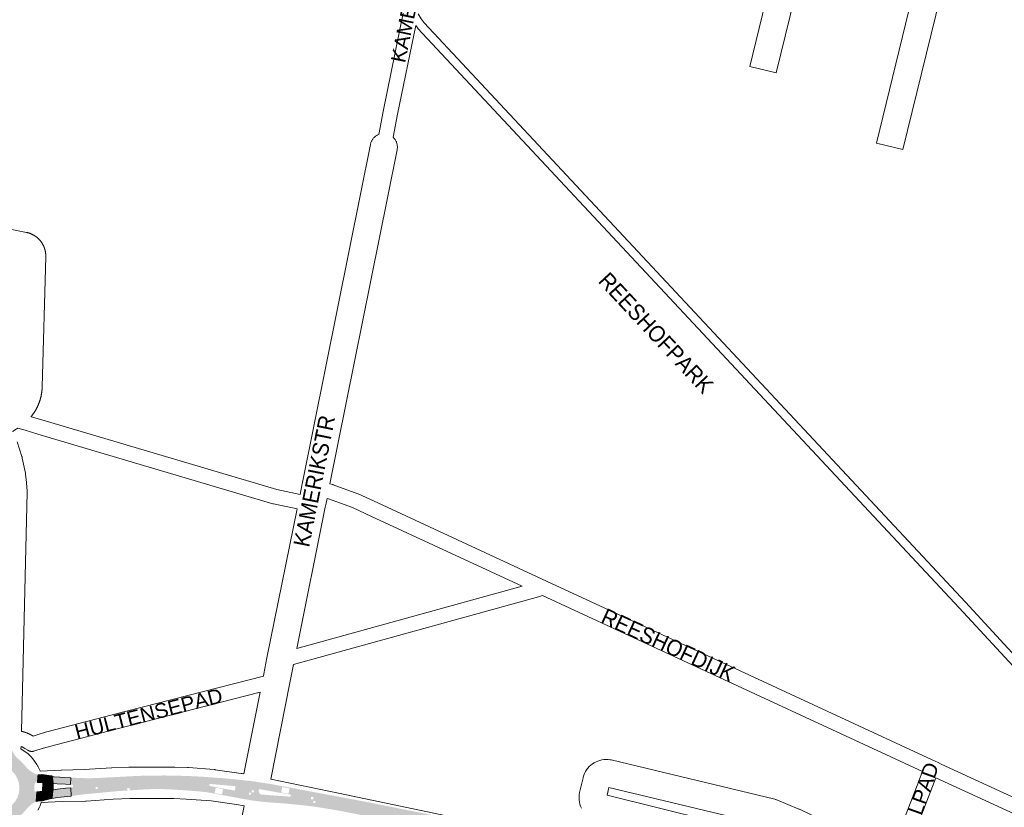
# Paper-space layout 'Layout1' of a CAD drawing. Header units: metres. Extents: x 123097 to 144122, y 392739 to 407589.
# Tile 55 of 256: x 127711 to 128180, y 398933 to 399309. Entities that reach past the tile are written whole.
import ezdxf
from ezdxf.enums import TextEntityAlignment as Align

# ---------------------------------------------------------------- set-up
doc = ezdxf.new("R2010")
doc.units = ezdxf.units.M
doc.header["$MEASUREMENT"] = 0
for name, color, linetype, lineweight in [('gs-anno-wegen algemeen tekst', 7, 'Continuous', 0), ('gs-knt-aanvullende hoofdweg', 7, 'Continuous', 0), ('gs-knt-fietspaden', 7, 'Continuous', 0), ('gs-knt-paden', 7, 'Continuous', 0), ('gs-knt-wegen algemeen', 7, 'Continuous', 0), ('gs-vlk-plantopografie wegen algemeen', 7, 'Continuous', 0), ('ir-ARC-asfalt-hoofdwegen-te inspecteren', 5, 'Continuous', 0), ('ir-ARC-fietspaden naastliggend- te inspecteren', 1, 'Continuous', 0)]:
    doc.layers.add(name, color=color, linetype=linetype, lineweight=lineweight)
doc.styles.add('Style-Arial', font='arial.ttf')

psp = doc.layouts.get("Layout1")

# ---------------------------------------------------------------- hatches: boundary and pattern name
at = {"layer": 'ir-ARC-asfalt-hoofdwegen-te inspecteren', "linetype": 'Continuous', "lineweight": 13}
h = psp.add_hatch(color=5, dxfattribs=at)
h.paths.add_polyline_path([(127717.632, 398941.706, 0.4606052), (127718.79, 398940.786), (127718.539, 398936.152, 0.1113887), (127715.865, 398934.498, 0.0095682), (127714.993, 398933.693), (127714.973, 398933.711), (127714.721, 398933.429, 0.0282807), (127712.364, 398930.834, -0.0602693), (127708.631, 398927.484, 0.0033105), (127708.533, 398927.41), (127708.51, 398927.434), (127708.243, 398927.18, 0.0679902), (127706.539, 398925.333), (127706.249, 398924.918), (127705.988, 398924.485), (127701.449, 398924.365, 0.2656284), (127700.626, 398924.857), (127699.82, 398924.894), (127699.821, 398924.899), (127699.071, 398924.931), (127699.071, 398924.928), (127697.659, 398924.993, 0.3046056), (127696.731, 398924.408), (127692.076, 398924.526, 0.1076084), (127690.324, 398927.348, 0.0080568), (127689.851, 398927.892), (127689.858, 398927.899), (127689.344, 398928.445), (127689.34, 398928.441, 0.0354406), (127686.988, 398930.564, -0.0571747), (127683.911, 398934.458, 0.0281706), (127682.364, 398937.037, 0.0918281), (127680.108, 398939.058), (127680.617, 398943.251, 0.3193903), (127681.445, 398944.033), (127681.621, 398945.054, 0.3143418), (127681.04, 398946.084), (127681.71, 398950.918, 0.1161176), (127685.621, 398953.058), (127685.925, 398953.315), (127685.912, 398953.33, 0.0037828), (127686.017, 398953.434, -0.0234805), (127690.49, 398957.321), (127690.59, 398957.422), (127690.595, 398957.418), (127691.121, 398957.952), (127691.117, 398957.956), (127691.2, 398958.04), (127691.878, 398958.796, 0.0645167), (127693.379, 398961.408), (127697.594, 398961.309, 0.276401), (127698.506, 398960.696), (127698.918, 398960.669), (127698.917, 398960.66), (127699.667, 398960.63), (127699.667, 398960.642), (127701.173, 398960.632, 0.319785), (127702.089, 398961.193), (127706.907, 398961.069, 0.1235887), (127709.616, 398956.795), (127709.609, 398956.787), (127710.177, 398956.297), (127710.182, 398956.303, -0.0524089), (127713.693, 398952.651, 0.0406845), (127715.14, 398951.275, 0.0028047), (127715.239, 398951.193), (127715.226, 398951.174), (127715.529, 398950.962, 0.0976864), (127719.503, 398948.986), (127719.28, 398948.104), (127719.067, 398945.335), (127718.831, 398945.358, 0.4136795), (127717.73, 398944.447), (127717.629, 398942.553), (127717.591, 398942.552), (127717.627, 398941.802), (127717.627, 398941.802)])
h.paths.add_polyline_path([(127688.535, 398942.64, 1), (127710.535, 398942.642, 1)], flags=16)
for points in [[(127719.503, 398948.986, 0.2037894), (127721.158, 398949.133), (127721.415, 398949.091), (127721.717, 398946.884), (127721.781, 398945.147), (127719.067, 398945.335), (127719.28, 398948.104)], [(127721.399, 398936.525, 0.1017504), (127718.539, 398936.152), (127718.79, 398940.786), (127721.648, 398941.176), (127721.608, 398936.857)]]:
    psp.add_hatch(color=5, dxfattribs=at).paths.add_polyline_path(points)
at = {"layer": 'ir-ARC-asfalt-hoofdwegen-te inspecteren', "linetype": 'Continuous', "lineweight": 13, "extrusion": (0, 0, -1)}
for points in [[(-127734.899, 398944.343), (-127735.052, 398947.569), (-127729.77, 398947.838), (-127727.11, 398948.03), (-127726.548, 398948.07), (-127726.044, 398948.132), (-127726.241, 398946.635), (-127726.388, 398944.849), (-127728.538, 398944.677), (-127732.523, 398944.471)], [(-127726.026, 398937.696), (-127726.203, 398940.026), (-127726.441, 398941.772), (-127728.622, 398942.04), (-127732.613, 398942.547), (-127734.97, 398942.814), (-127735.192, 398938.82), (-127733.505, 398938.647), (-127728.732, 398938.064)]]:
    psp.add_hatch(color=5, dxfattribs=at).paths.add_polyline_path(points, flags=0)
at = {"layer": 'ir-ARC-asfalt-hoofdwegen-te inspecteren', "linetype": 'Continuous', "lineweight": 13}
h = psp.add_hatch(color=5, dxfattribs=at)
h.paths.add_polyline_path([(127798.928, 398940.762, 0.0148745), (127779.088, 398942.135, 0.0248635), (127768.353, 398941.868), (127757.537, 398941.186), (127740.632, 398939.616), (127735.192, 398938.82), (127734.97, 398942.814), (127735.571, 398942.888, 0.3767648), (127736.031, 398943.349), (127735.997, 398943.948, 0.3471298), (127735.498, 398944.313), (127734.899, 398944.343), (127735.055, 398947.624), (127739.704, 398947.429), (127739.704, 398947.424), (127740.079, 398947.413), (127743.336, 398947.305), (127746.344, 398947.387), (127753.207, 398947.725), (127753.207, 398947.724), (127753.957, 398947.762), (127753.956, 398947.762), (127764.829, 398948.327), (127768.047, 398948.468), (127770.289, 398948.52), (127779.312, 398948.64), (127783.167, 398948.608), (127783.167, 398948.605), (127783.542, 398948.605), (127793.782, 398948.269), (127798.005, 398948.017), (127798.379, 398947.99), (127807.238, 398947.36), (127812.437, 398946.884), (127812.81, 398946.845), (127813.665, 398946.756), (127821.689, 398945.871), (127825.237, 398945.333), (127824.752, 398942.14), (127824.701, 398941.882), (127824.604, 398941.395), (127823.528, 398936.442), (127819.78, 398936.954), (127819.792, 398937.06), (127817.782, 398937.344), (127803.54, 398939.959), (127801.662, 398940.345), (127799.792, 398940.66)])
h.paths.add_polyline_path([(127819.925, 398939.417), (127819.925, 398940.417), (127820.925, 398940.417), (127820.925, 398939.417)], flags=16)
h.paths.add_polyline_path([(127821.259, 398940.576), (127821.259, 398941.576), (127822.259, 398941.576), (127822.259, 398940.576)], flags=16)
h.paths.add_polyline_path([(127801.399, 398943.589), (127813.221, 398941.42), (127813.537, 398943.52), (127801.544, 398944.585, 0.999451)], flags=16)
h.paths.add_polyline_path([(127807.074, 398939.566), (127803.595, 398940.209), (127804.09, 398942.795), (127807.588, 398942.176)], flags=16)
h.paths.add_polyline_path([(127746.851, 398942.161), (127746.851, 398943.161), (127747.851, 398943.161), (127747.851, 398942.161)], flags=16)
h.paths.add_polyline_path([(127762.014, 398941.635), (127762.014, 398942.635), (127763.014, 398942.635), (127763.014, 398941.635)], flags=16)
h = psp.add_hatch(color=5, dxfattribs=at)
h.paths.add_polyline_path([(128081.979, 398887.722, 0.9968312), (128081.648, 398886.769), (128100.674, 398880.498), (128102.081, 398880.097), (128101.311, 398876.967), (128099.949, 398877.39), (128094.771, 398878.897), (128086.254, 398881.687), (128077.426, 398884.698), (128069.085, 398887.249), (128054.248, 398890.86), (128036.254, 398895.135), (128014.119, 398900.256), (127996.053, 398904.306), (127978.5, 398908.171), (127963.501, 398911.355), (127963.501, 398912.024), (127962.501, 398912.024), (127962.501, 398911.567), (127959.146, 398912.279), (127939.297, 398916.481), (127920.125, 398920.408), (127918.688, 398920.541), (127916.679, 398920.343), (127916.622, 398920.022), (127915.659, 398920.303), (127912.281, 398921.022), (127912.363, 398921.41), (127911.629, 398921.565), (127911.547, 398921.178), (127909.003, 398921.72), (127909.891, 398921.72), (127909.891, 398922.72), (127908.891, 398922.72), (127908.891, 398921.744), (127905.574, 398922.45), (127905.659, 398922.838), (127904.926, 398922.999), (127904.841, 398922.608), (127905.207, 398922.528), (127901.461, 398923.296), (127899.49, 398923.7), (127899.536, 398923.909), (127898.656, 398924.1), (127895.089, 398925.486), (127885.667, 398927.407), (127863.869, 398931.662), (127859.759, 398932.398), (127852.149, 398933.62), (127848.608, 398934.102), (127842.094, 398934.802), (127835.351, 398935.42, -0.017907), (127823.528, 398936.442), (127824.604, 398941.395, 0.4141811), (127825.884, 398939.546), (127829.459, 398939.283), (127839.454, 398938.526, 0.9659497), (127839.549, 398939.542), (127824.752, 398942.14), (127825.237, 398945.333), (127830.972, 398944.462), (127874.859, 398936.23), (127904.223, 398930.383), (127904.59, 398930.308), (127904.591, 398930.309), (127919.426, 398927.307), (127933.621, 398924.374), (127933.987, 398924.294), (127933.988, 398924.298), (127948.778, 398921.22), (127964.917, 398917.786), (127965.283, 398917.706), (127965.284, 398917.708), (127974.544, 398915.747), (127979.124, 398914.781), (127979.444, 398914.711), (127979.445, 398914.713), (127980.29, 398914.535), (127987.065, 398913.092), (128000.067, 398910.303), (128015.218, 398906.923), (128029.944, 398903.594), (128043.942, 398900.386), (128058.016, 398897.064), (128071.68, 398893.738), (128102.211, 398886.229), (128103.602, 398885.882), (128102.774, 398882.658), (128101.367, 398883.05)])
h.paths.add_polyline_path([(127976.018, 398910.657), (127976.018, 398911.657), (127977.018, 398911.657), (127977.018, 398910.657)], flags=16)
h.paths.add_polyline_path([(127850.56, 398935.447), (127850.56, 398936.447), (127851.56, 398936.447), (127851.56, 398935.447)], flags=16)
h.paths.add_polyline_path([(127838.781, 398939.892), (127835.323, 398940.535), (127835.775, 398943.132), (127839.268, 398942.453)], flags=16)
h.paths.add_polyline_path([(127849.574, 398937.318), (127849.574, 398938.318), (127850.574, 398938.318), (127850.574, 398937.318)], flags=16)
at = {"layer": 'ir-ARC-fietspaden naastliggend- te inspecteren', "linetype": 'Continuous', "lineweight": 30, "extrusion": (0, 0, -1)}
for points in [[(-127726.241, 398946.635), (-127726.388, 398944.849), (-127721.781, 398945.147), (-127721.717, 398946.884), (-127721.415, 398949.091), (-127723.639, 398948.728), (-127726.009, 398948.4)], [(-127726.203, 398940.026), (-127726.026, 398937.696), (-127723.807, 398937.106), (-127721.399, 398936.525), (-127721.608, 398936.857), (-127721.648, 398941.176), (-127726.441, 398941.772)]]:
    psp.add_hatch(color=1, dxfattribs=at).paths.add_polyline_path(points, flags=0)

# ---------------------------------------------------------------- linework, layer by layer
at = {"layer": 'gs-knt-aanvullende hoofdweg', "color": 7, "linetype": 'Continuous', "flags": 128}
for points in [[(127709.383, 399107.737), (127711.673, 399100.831), (127711.759, 399100.554), (127711.798, 399100.415), (127711.809, 399100.369), (127711.834, 399100.275), (127711.898, 399099.993), (127713.376, 399092.869), (127713.435, 399092.55), (127713.481, 399092.229), (127713.919, 399088.539), (127713.941, 399088.323), (127713.957, 399088.105), (127714.18, 399084.402), (127714.193, 399084.088), (127714.192, 399083.773), (127711.493, 398969.724)], [(127711.3, 398962.453), (127711.269, 398961.378), (127713.752, 398959.676), (127714.021, 398959.483), (127714.281, 398959.279), (127714.531, 398959.063), (127714.772, 398958.836), (127715.987, 398957.641), (127716.217, 398957.405), (127716.437, 398957.158), (127716.645, 398956.903), (127716.842, 398956.638), (127718.813, 398953.865), (127718.999, 398953.591), (127719.172, 398953.31), (127719.333, 398953.021), (127719.481, 398952.726), (127720.21, 398951.184), (127720.344, 398950.883), (127720.391, 398950.764)], [(127720.391, 398950.764), (127730.352, 398951.192), (127730.517, 398951.197), (127741.457, 398951.426), (127754.336, 398952.314), (127754.578, 398952.327), (127762.67, 398952.623), (127762.947, 398952.628), (127784.318, 398952.618), (127784.542, 398952.615), (127790.708, 398952.428), (127791.072, 398952.408), (127803.37, 398951.436), (127803.592, 398951.415), (127803.814, 398951.387), (127816.225, 398949.659), (127816.57, 398949.603), (127817.562, 398949.417)], [(127830.337, 398946.903), (127862.618, 398940.236), (127862.642, 398940.23), (127862.646, 398940.23), (127862.649, 398940.229)], [(127817.579, 398934.133), (127813.98, 398934.807), (127801.964, 398936.48), (127790.07, 398937.42), (127784.198, 398937.598), (127763.08, 398937.608), (127755.249, 398937.321), (127742.311, 398936.429), (127741.951, 398936.413), (127730.914, 398936.182), (127720.822, 398935.749)], [(127862.649, 398940.229), (127911.049, 398930.043), (127911.147, 398930.022), (127919.054, 398928.247), (127919.177, 398928.218), (127919.182, 398928.217), (127919.261, 398928.198), (127980.424, 398913.383), (127980.435, 398913.38), (128034.771, 398900.132), (128072.45, 398893.922), (128094.773, 398891.182), (128094.964, 398891.154), (128095.046, 398891.142), (128095.155, 398891.125), (128115.008, 398887.945), (128115.42, 398887.868), (128115.827, 398887.767), (128116.566, 398887.562)], [(127720.822, 398935.749), (127720.559, 398934.835), (127720.461, 398934.52), (127720.349, 398934.209), (127720.223, 398933.903), (127720.084, 398933.603), (127719.333, 398932.073)]]:
    psp.add_lwpolyline(points, dxfattribs=at)
at = {"layer": 'gs-knt-fietspaden', "color": 7, "linetype": 'Continuous', "flags": 128}
for points in [[(127881.761, 399254.347), (127883.878, 399265.355), (127883.886, 399265.394), (127893.448, 399312.208)], [(127899.41, 399306.317), (127890.768, 399264.013), (127890.768, 399264.009), (127890.767, 399264.005)], [(127890.767, 399264.005), (127888.655, 399253.021)], [(127721.258, 399118.212), (127833.238, 399085.03), (127844.269, 399082.728)], [(127842.878, 399075.847), (127831.662, 399078.188), (127831.521, 399078.221), (127831.382, 399078.259), (127719.261, 399111.483), (127713.275, 399113.256), (127709.741, 399114.303), (127708.971, 399113.802), (127707.235, 399112.66)], [(127858.558, 399087.719), (127859.862, 399087.361), (127859.997, 399087.32), (127860.131, 399087.275), (127871.754, 399083.049), (127871.895, 399082.994), (127872.032, 399082.934), (127881.376, 399078.599), (127961.709, 399041.324), (127961.712, 399041.323), (127961.715, 399041.322)], [(127842.699, 399009.239), (127950.096, 399038.974), (127878.421, 399072.231), (127869.214, 399076.503), (127857.866, 399080.629), (127857.167, 399080.821)], [(127961.715, 399041.322), (128017.054, 399015.669), (128143.572, 398957.021), (128147.022, 398955.422), (128148.444, 398954.767), (128149.949, 398954.075), (128272.555, 398897.662)], [(128141.024, 398950.465), (128014.102, 399009.3), (127959.929, 399034.412), (127957.893, 399033.849), (127841.142, 399001.524)], [(127711.493, 398969.724), (127711.691, 398969.686), (127711.888, 398969.642), (127712.036, 398969.599), (127712.082, 398969.586), (127712.148, 398969.567), (127712.251, 398969.537), (127712.362, 398969.505), (127712.393, 398969.496), (127712.534, 398969.453), (127712.674, 398969.409), (127712.687, 398969.406), (127712.815, 398969.364), (127712.955, 398969.318), (127713.009, 398969.3), (127713.235, 398969.224), (127713.297, 398969.204), (127713.421, 398969.162), (127713.543, 398969.116), (127713.649, 398969.074), (127713.847, 398968.999), (127713.963, 398968.955), (127713.966, 398968.954), (127714.078, 398968.909), (127714.193, 398968.863), (127714.281, 398968.827), (127714.308, 398968.816), (127714.422, 398968.768), (127714.536, 398968.72), (127714.593, 398968.695), (127714.681, 398968.658), (127714.685, 398968.656), (127714.83, 398968.592), (127714.904, 398968.559), (127714.98, 398968.524), (127715.128, 398968.456), (127715.212, 398968.417), (127715.277, 398968.386), (127715.424, 398968.316), (127715.518, 398968.27), (127715.571, 398968.244), (127715.717, 398968.17), (127715.821, 398968.118), (127715.863, 398968.096), (127716.009, 398968.02), (127716.122, 398967.961), (127716.153, 398967.944), (127716.297, 398967.865), (127716.42, 398967.798), (127716.441, 398967.787), (127716.583, 398967.706), (127716.715, 398967.631), (127716.725, 398967.625), (127716.866, 398967.542), (127717.003, 398967.461), (127719.999, 398968.373), (127723.474, 398969.43), (127723.607, 398969.467), (127754.669, 398977.602), (127826.792, 398996.074)], [(127825.282, 398988.441), (127756.423, 398970.805), (127756.42, 398970.804), (127756.417, 398970.804)], [(127756.417, 398970.804), (127725.452, 398962.694), (127722.042, 398961.657), (127721.828, 398961.591), (127717.469, 398960.265), (127717.305, 398960.22), (127717.142, 398960.183), (127717.137, 398960.182), (127716.976, 398960.153), (127716.968, 398960.152), (127716.809, 398960.132), (127716.799, 398960.131), (127716.641, 398960.119), (127716.628, 398960.118), (127716.473, 398960.113), (127716.457, 398960.113), (127716.305, 398960.116), (127716.287, 398960.117), (127716.136, 398960.127), (127716.116, 398960.129), (127715.969, 398960.146), (127715.946, 398960.149), (127715.803, 398960.173), (127715.778, 398960.178), (127715.638, 398960.208), (127715.611, 398960.215), (127715.475, 398960.25), (127715.446, 398960.259), (127715.314, 398960.301), (127715.283, 398960.312), (127715.156, 398960.359), (127715.123, 398960.373), (127715.001, 398960.425), (127714.966, 398960.441), (127714.849, 398960.498), (127714.813, 398960.517), (127714.701, 398960.578), (127714.664, 398960.6), (127714.557, 398960.665), (127714.519, 398960.69), (127713.138, 398961.572), (127711.786, 398962.259), (127711.3, 398962.453)], [(128126.068, 398911.899), (128139.177, 398945.983), (128139.208, 398946.061), (128141.024, 398950.465)], [(128147.403, 398947.519), (128145.714, 398943.424), (128132.53, 398909.146), (128132.529, 398909.143), (128132.527, 398909.14), (128132.107, 398908.045)], [(128296.505, 398878.897), (128294.71, 398879.677), (128291.527, 398881.06), (128291.482, 398881.08), (128290.973, 398881.301), (128290.884, 398881.34), (128290.538, 398881.49), (128290.446, 398881.531), (128276.439, 398888.102), (128276.436, 398888.104), (128271.435, 398890.45), (128147.403, 398947.519)], [(127781.505, 398759.633), (127781.508, 398759.649), (127787.672, 398789.62), (127787.697, 398789.734), (127789.007, 398795.179), (127789.045, 398795.323), (127789.089, 398795.465), (127789.139, 398795.605), (127789.195, 398795.743), (127790.439, 398798.641), (127816.939, 398930.939), (127816.947, 398930.981), (127817.579, 398934.133)]]:
    psp.add_lwpolyline(points, dxfattribs=at)
at = {"layer": 'gs-knt-paden', "color": 7, "linetype": 'Continuous', "flags": 128}
for points in [[(127900.552, 399311.908), (127901.979, 399309.561), (127903.496, 399307.614), (128161.449, 399031.283), (128161.457, 399031.274), (128191.089, 398999.162)], [(128272.555, 398897.662), (128275.286, 398903.597), (128188.152, 398996.417), (128188.141, 398996.43), (128158.507, 399028.544), (127900.496, 399304.936), (127900.436, 399305.003), (127900.379, 399305.073), (127899.41, 399306.317)]]:
    psp.add_lwpolyline(points, dxfattribs=at)
at = {"layer": 'gs-knt-wegen algemeen', "color": 7, "linetype": 'Continuous', "flags": 128}
for points in [[(128086.324, 399345.455), (128071.282, 399283.741, -0.3847834), (128071.27, 399283.734), (128058.639, 399286.813, -0.3682397), (128058.632, 399286.824), (128073.631, 399348.363)], [(128131.616, 399247.123), (128131.612, 399247.123), (128118.983, 399250.208, -0.3682142), (128118.976, 399250.219), (128139.092, 399332.567)]]:
    psp.add_lwpolyline(points, format="xyb", dxfattribs=at)
for points in [[(128151.74, 399329.478), (128131.624, 399247.13), (128131.616, 399247.123)], [(127844.269, 399082.728), (127845.114, 399086.904), (127845.19, 399087.283), (127845.24, 399087.531), (127873.199, 399226.725), (127877.791, 399249.584), (127877.861, 399249.896), (127877.947, 399250.203), (127878.048, 399250.507), (127878.163, 399250.805), (127878.293, 399251.096), (127878.437, 399251.382), (127878.595, 399251.659), (127878.767, 399251.929), (127878.951, 399252.19), (127879.149, 399252.441), (127879.358, 399252.683), (127879.578, 399252.914), (127879.81, 399253.134), (127880.053, 399253.342), (127880.305, 399253.538), (127880.566, 399253.722), (127880.837, 399253.892), (127881.115, 399254.049), (127881.401, 399254.192), (127881.693, 399254.321), (127881.761, 399254.347)], [(127888.655, 399253.021), (127888.785, 399252.897), (127889.005, 399252.665), (127889.213, 399252.422), (127889.409, 399252.17), (127889.593, 399251.909), (127889.763, 399251.638), (127889.92, 399251.36), (127890.063, 399251.074), (127890.192, 399250.782), (127890.307, 399250.484), (127890.406, 399250.18), (127890.491, 399249.872), (127890.56, 399249.56), (127890.614, 399249.245), (127890.653, 399248.928), (127890.676, 399248.609), (127890.683, 399248.29), (127890.675, 399247.97), (127890.65, 399247.652), (127890.611, 399247.335), (127890.556, 399247.02), (127885.964, 399224.165), (127885.964, 399224.16), (127885.963, 399224.157)], [(127531.978, 399244.697), (127713.879, 399207.654), (127714.004, 399207.628), (127714.127, 399207.601), (127714.249, 399207.572), (127714.371, 399207.543), (127714.493, 399207.511), (127714.614, 399207.479), (127714.736, 399207.445), (127714.855, 399207.41), (127714.976, 399207.374), (127715.096, 399207.336), (127715.216, 399207.297), (127715.334, 399207.257), (127715.453, 399207.215), (127715.571, 399207.172), (127715.689, 399207.128), (127715.805, 399207.083), (127715.922, 399207.036), (127716.039, 399206.988), (127716.155, 399206.938), (127716.269, 399206.888), (127716.384, 399206.836), (127716.498, 399206.783), (127716.611, 399206.728), (127716.723, 399206.673), (127716.836, 399206.616), (127716.947, 399206.558), (127717.059, 399206.499), (127717.168, 399206.439), (127717.278, 399206.377), (127717.387, 399206.314), (127717.495, 399206.25), (127717.602, 399206.186), (127717.709, 399206.119), (127717.815, 399206.051), (127717.921, 399205.982), (127718.024, 399205.913), (127718.128, 399205.842), (127718.232, 399205.77), (127718.334, 399205.697), (127718.435, 399205.623), (127718.535, 399205.547), (127718.635, 399205.471), (127718.735, 399205.393), (127718.832, 399205.315), (127718.929, 399205.235), (127719.026, 399205.154), (127719.121, 399205.072), (127719.215, 399204.99), (127719.309, 399204.906), (127719.402, 399204.821), (127719.494, 399204.734), (127719.584, 399204.648), (127719.674, 399204.56), (127719.763, 399204.471), (127719.851, 399204.381), (127719.937, 399204.291), (127720.023, 399204.199), (127720.109, 399204.106), (127720.193, 399204.012), (127720.275, 399203.919), (127720.357, 399203.823), (127720.438, 399203.727), (127720.518, 399203.629), (127720.596, 399203.532), (127720.674, 399203.433), (127720.75, 399203.333), (127720.826, 399203.232), (127720.9, 399203.131), (127720.973, 399203.029), (127721.045, 399202.926), (127721.116, 399202.822), (127721.186, 399202.718), (127721.254, 399202.613), (127721.322, 399202.506), (127721.389, 399202.399), (127721.453, 399202.293), (127721.517, 399202.184), (127721.58, 399202.075), (127721.642, 399201.965), (127721.702, 399201.856), (127721.762, 399201.745), (127721.82, 399201.633), (127721.877, 399201.521), (127721.932, 399201.409), (127721.986, 399201.295), (127722.039, 399201.181), (127722.091, 399201.066), (127722.142, 399200.952), (127722.191, 399200.836), (127722.239, 399200.72), (127722.286, 399200.603), (127722.331, 399200.487), (127722.376, 399200.369), (127722.419, 399200.251), (127722.46, 399200.132), (127722.5, 399200.014), (127722.54, 399199.894), (127722.577, 399199.774), (127722.614, 399199.653), (127722.649, 399199.533), (127722.683, 399199.412), (127722.715, 399199.29), (127722.746, 399199.168), (127722.776, 399199.047), (127722.805, 399198.925), (127722.832, 399198.802), (127722.858, 399198.678), (127722.882, 399198.556), (127722.905, 399198.432), (127722.927, 399198.308), (127722.947, 399198.184), (127722.966, 399198.06), (127722.984, 399197.936), (127723, 399197.811), (127723.015, 399197.686), (127723.029, 399197.562), (127723.041, 399197.436), (127723.052, 399197.311), (127723.062, 399197.185), (127723.07, 399197.061), (127723.076, 399196.935), (127723.082, 399196.809), (127723.086, 399196.683), (127723.089, 399196.559), (127723.09, 399196.433), (127723.09, 399196.307), (127723.088, 399196.181), (127723.085, 399196.056), (127721.37, 399133.962), (127721.365, 399133.81), (127721.359, 399133.659), (127721.353, 399133.507), (127721.346, 399133.357), (127721.337, 399133.205), (127721.328, 399133.053), (127721.317, 399132.902), (127721.306, 399132.752), (127721.293, 399132.6), (127721.28, 399132.449), (127721.266, 399132.298), (127721.25, 399132.148), (127721.234, 399131.997), (127721.217, 399131.846), (127721.199, 399131.695), (127721.18, 399131.546), (127721.159, 399131.396), (127721.138, 399131.245), (127721.116, 399131.095), (127721.093, 399130.947), (127721.069, 399130.796), (127721.044, 399130.647), (127721.018, 399130.497), (127720.991, 399130.349), (127720.963, 399130.2), (127720.934, 399130.051), (127720.904, 399129.902), (127720.874, 399129.754), (127720.842, 399129.606), (127720.809, 399129.458), (127720.775, 399129.309), (127720.741, 399129.163), (127720.705, 399129.015), (127720.669, 399128.868), (127720.631, 399128.721), (127720.593, 399128.575), (127720.553, 399128.429), (127720.513, 399128.282), (127720.472, 399128.136), (127720.43, 399127.992), (127720.387, 399127.846), (127720.342, 399127.701), (127720.297, 399127.556), (127720.252, 399127.412), (127720.205, 399127.268), (127720.157, 399127.124), (127720.108, 399126.98), (127720.058, 399126.838), (127720.008, 399126.695), (127719.956, 399126.552), (127719.903, 399126.409), (127719.851, 399126.269), (127719.796, 399126.127), (127719.741, 399125.985), (127719.684, 399125.844), (127719.628, 399125.705), (127719.57, 399125.564), (127719.511, 399125.424), (127719.451, 399125.285), (127719.391, 399125.147), (127719.329, 399125.008), (127719.267, 399124.87), (127719.203, 399124.732), (127719.139, 399124.596), (127719.074, 399124.458), (127719.008, 399124.322), (127718.941, 399124.185), (127718.874, 399124.051), (127718.805, 399123.915), (127718.735, 399123.78), (127718.665, 399123.646), (127718.594, 399123.513), (127718.522, 399123.38), (127718.449, 399123.246), (127718.375, 399123.114), (127718.301, 399122.983), (127718.225, 399122.851), (127718.148, 399122.72), (127718.071, 399122.589), (127717.994, 399122.46), (127717.915, 399122.331), (127717.835, 399122.201), (127717.754, 399122.073), (127717.673, 399121.946), (127717.591, 399121.818), (127717.507, 399121.691), (127717.423, 399121.565), (127717.339, 399121.44), (127717.254, 399121.315), (127717.167, 399121.19), (127717.08, 399121.065), (127716.993, 399120.943), (127716.904, 399120.82), (127716.814, 399120.697), (127716.724, 399120.575), (127716.633, 399120.455), (127716.541, 399120.334), (127716.448, 399120.214), (127716.355, 399120.094), (127716.261, 399119.976), (127716.166, 399119.858), (127716.077, 399119.748)], [(127885.963, 399224.157), (127858.558, 399087.719)], [(127857.167, 399080.821), (127856.717, 399078.597), (127856.589, 399077.961), (127856.327, 399076.667), (127842.699, 399009.239)], [(127826.792, 398996.074), (127826.984, 398997.046), (127828.498, 399004.697), (127828.503, 399004.723), (127842.878, 399075.847)], [(127841.142, 399001.524), (127839.413, 398992.785), (127830.337, 398946.903)], [(127817.562, 398949.417), (127825.282, 398988.441)], [(127978.435, 398933.109), (127978.032, 398934.025), (127977.71, 398934.972), (127977.472, 398935.943), (127977.318, 398936.932), (127977.252, 398937.93), (127977.272, 398938.93), (127977.379, 398939.924), (127977.425, 398940.194), (127977.484, 398940.462), (127979.189, 398947.591), (127979.239, 398947.789), (127979.539, 398948.728), (127979.918, 398949.638), (127980.373, 398950.512), (127980.901, 398951.344), (127981.499, 398952.127), (127982.161, 398952.857), (127982.884, 398953.527), (127983.661, 398954.133), (127984.487, 398954.671), (127985.356, 398955.135), (127986.262, 398955.524), (127987.198, 398955.834), (127988.156, 398956.062), (127989.131, 398956.208), (127990.115, 398956.27), (127991.1, 398956.247), (127992.079, 398956.141), (127992.349, 398956.094), (127992.613, 398956.036), (127992.618, 398956.035), (127992.621, 398956.034)], [(127992.621, 398956.034), (128070.607, 398937.315), (128070.859, 398937.249), (128071.109, 398937.173), (128071.356, 398937.087), (128071.599, 398936.991), (128082.013, 398932.636), (128082.023, 398932.632), (128082.314, 398932.501), (128103.93, 398922.142), (128107.73, 398920.387), (128124.931, 398912.426), (128125.199, 398912.302), (128126.068, 398911.899)], [(127990.597, 398939.317), (128064.84, 398920.85), (128067.712, 398920.85), (128069.877, 398922.471), (128070.371, 398923.392), (128067.058, 398924.777), (127991.459, 398942.923), (127990.597, 398939.317)]]:
    psp.add_lwpolyline(points, dxfattribs=at)
at = {"layer": 'gs-vlk-plantopografie wegen algemeen', "color": 7, "linetype": 'Continuous', "flags": 128}
for points in [[(127716.077, 399119.748), (127721.252, 399118.214), (127721.255, 399118.213), (127721.258, 399118.212)], [(127711.493, 398969.724), (127711.691, 398969.686), (127711.888, 398969.642), (127712.036, 398969.599), (127712.082, 398969.586), (127712.148, 398969.567), (127712.251, 398969.537), (127712.362, 398969.505), (127712.393, 398969.496), (127712.534, 398969.453), (127712.674, 398969.409), (127712.687, 398969.406), (127712.815, 398969.364), (127712.955, 398969.318), (127713.009, 398969.3), (127713.235, 398969.224), (127713.297, 398969.204), (127713.421, 398969.162), (127713.543, 398969.116), (127713.649, 398969.074), (127713.847, 398968.999), (127713.963, 398968.955), (127713.966, 398968.954), (127714.078, 398968.909), (127714.193, 398968.863), (127714.281, 398968.827), (127714.308, 398968.816), (127714.422, 398968.768), (127714.536, 398968.72), (127714.593, 398968.695), (127714.681, 398968.658), (127714.685, 398968.656), (127714.83, 398968.592), (127714.904, 398968.559), (127714.98, 398968.524), (127715.128, 398968.456), (127715.212, 398968.417), (127715.277, 398968.386), (127715.424, 398968.316), (127715.518, 398968.27), (127715.571, 398968.244), (127715.717, 398968.17), (127715.821, 398968.118), (127715.863, 398968.096), (127716.009, 398968.02), (127716.122, 398967.961), (127716.153, 398967.944), (127716.297, 398967.865), (127716.42, 398967.798), (127716.441, 398967.787), (127716.583, 398967.706), (127716.715, 398967.631), (127716.725, 398967.625), (127716.866, 398967.542), (127717.003, 398967.461), (127719.999, 398968.373), (127723.474, 398969.43), (127723.607, 398969.467), (127754.669, 398977.602), (127826.792, 398996.074)], [(127825.282, 398988.441), (127756.423, 398970.805), (127756.42, 398970.804), (127756.417, 398970.804)], [(127756.417, 398970.804), (127725.452, 398962.694), (127722.042, 398961.657), (127721.828, 398961.591), (127717.469, 398960.265), (127717.305, 398960.22), (127717.142, 398960.183), (127717.137, 398960.182), (127716.976, 398960.153), (127716.968, 398960.152), (127716.809, 398960.132), (127716.799, 398960.131), (127716.641, 398960.119), (127716.628, 398960.118), (127716.473, 398960.113), (127716.457, 398960.113), (127716.305, 398960.116), (127716.287, 398960.117), (127716.136, 398960.127), (127716.116, 398960.129), (127715.969, 398960.146), (127715.946, 398960.149), (127715.803, 398960.173), (127715.778, 398960.178), (127715.638, 398960.208), (127715.611, 398960.215), (127715.475, 398960.25), (127715.446, 398960.259), (127715.314, 398960.301), (127715.283, 398960.312), (127715.156, 398960.359), (127715.123, 398960.373), (127715.001, 398960.425), (127714.966, 398960.441), (127714.849, 398960.498), (127714.813, 398960.517), (127714.701, 398960.578), (127714.664, 398960.6), (127714.557, 398960.665), (127714.519, 398960.69), (127713.138, 398961.572), (127711.786, 398962.259), (127711.3, 398962.453)]]:
    psp.add_lwpolyline(points, dxfattribs=at)
at = {"layer": 'ir-ARC-asfalt-hoofdwegen-te inspecteren', "color": 5, "linetype": 'Continuous', "lineweight": 13}
for points in [[(127719.503, 398948.986, 0.2037894), (127721.158, 398949.133), (127721.415, 398949.091), (127721.717, 398946.884), (127721.781, 398945.147), (127719.067, 398945.335), (127719.28, 398948.104)], [(127721.399, 398936.525, 0.1017504), (127718.539, 398936.152), (127718.79, 398940.786), (127721.648, 398941.176), (127721.608, 398936.857)]]:
    psp.add_lwpolyline(points, format="xyb", close=True, dxfattribs=at)
for points in [[(127734.899, 398944.343), (127732.523, 398944.471), (127728.538, 398944.677), (127726.388, 398944.849), (127726.241, 398946.635), (127726.044, 398948.132), (127726.548, 398948.07), (127727.11, 398948.03), (127729.77, 398947.838), (127735.052, 398947.569)], [(127726.026, 398937.696), (127726.203, 398940.026), (127726.441, 398941.772), (127728.622, 398942.04), (127732.613, 398942.547), (127734.97, 398942.814), (127735.192, 398938.82), (127733.505, 398938.647), (127728.732, 398938.064)]]:
    psp.add_lwpolyline(points, close=True, dxfattribs=at)
at = {"layer": 'ir-ARC-fietspaden naastliggend- te inspecteren', "color": 1, "linetype": 'Continuous', "lineweight": 30}
for points in [[(127726.241, 398946.635), (127726.388, 398944.849), (127721.781, 398945.147), (127721.717, 398946.884), (127721.415, 398949.091), (127723.639, 398948.728), (127726.009, 398948.4)], [(127726.203, 398940.026), (127726.026, 398937.696), (127723.807, 398937.106), (127721.399, 398936.525), (127721.608, 398936.857), (127721.648, 398941.176), (127726.441, 398941.772)], [(127721.781, 398945.147), (127726.388, 398944.849), (127726.441, 398941.772), (127721.648, 398941.176)]]:
    psp.add_lwpolyline(points, close=True, dxfattribs=at)
psp.add_solid([(127721.781, 398945.147), (127726.388, 398944.849), (127721.648, 398941.176), (127726.441, 398941.772)], dxfattribs=at)

# ---------------------------------------------------------------- texts
at = {"layer": 'gs-anno-wegen algemeen tekst', "color": 7, "style": 'Style-Arial'}
for s, rotation, p in [('KAMERIKPAD', 78.37559, (127897.335, 399320.252)), ('HULTENSEPAD', 14.36581, (127772.113, 398978.084)), ('KLAASWAALPAD', 70.59897, (128132.494, 398917.034))]:
    psp.add_text(s, height=7, rotation=rotation, dxfattribs=at).set_placement(p, align=Align.MIDDLE_CENTER)
at = {"layer": 'gs-anno-wegen algemeen tekst', "color": 7, "style": 'Style-Arial', "width": 0.909091}
for s, rotation, p in [('REESHOFPARK', 313.02999, (128014.002, 399159.727)), ('KAMERIKSTR', 78.64133, (127851.055, 399089.08)), ('REESHOFDIJK', 335.29222, (128019.775, 399010.841))]:
    psp.add_text(s, height=7.7, rotation=rotation, dxfattribs=at).set_placement(p, align=Align.MIDDLE_CENTER)

doc.saveas('drawing.dxf')
